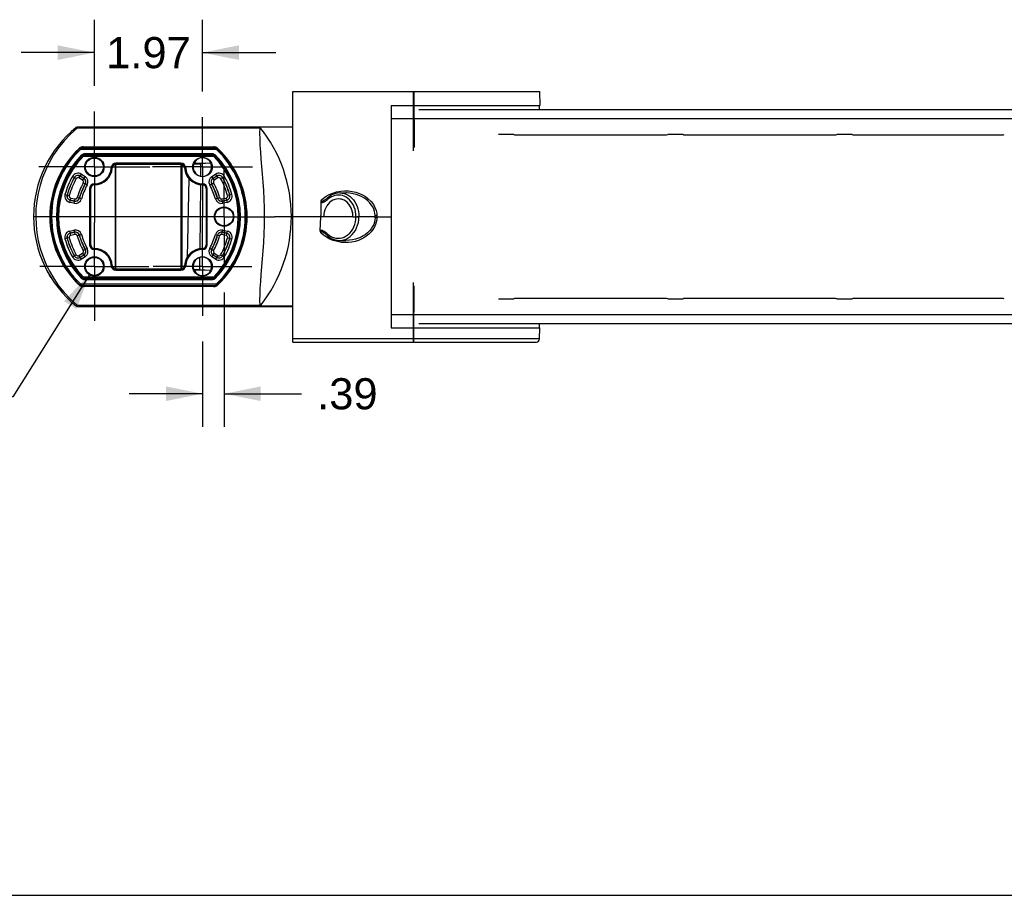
# Model space of a CAD drawing. Header units: inches. Extents: x 0 to 113, y 0 to 73.
# Tile 4 of 19: x 22 to 40, y 0 to 16. Entities that reach past the tile are written whole.
import ezdxf

# ---------------------------------------------------------------- set-up
doc = ezdxf.new("R2010")
doc.units = ezdxf.units.IN
doc.header["$LTSCALE"] = 6.233333
doc.header["$MEASUREMENT"] = 0
doc.linetypes.add('CENTER', pattern=[0.6, 0.375, -0.075, 0.075, -0.075])
doc.layers.get('0').update_dxf_attribs({"linetype": 'CONTINUOUS'})
doc.layers.add('DEFAULT_1', color=7, linetype='CENTER')
doc.styles.get("Standard").update_dxf_attribs({"font": 'arial.ttf'})
doc.styles.add('TEXTSTYLE_1', font='gdt', dxfattribs={"width": 0.8})
doc.dimstyles.new('DIMSTYLE_1', dxfattribs={"dimtxt": 0.566667, "dimasz": 0.666667, "dimexe": 0.09, "dimexo": 0.07, "dimgap": 0.0425, "dimtad": 0, "dimtih": 1, "dimtoh": 1, "dimzin": 4, "dimdsep": 46, "dimtxsty": 'Standard', "dimblk": '_FILLED', "dimblk1": '_FILLED', "dimblk2": '_FILLED', "dimcen": 0.09, "dimadec": 3, "dimazin": 1, "dimtfac": 1, "dimtdec": 3, "dimtofl": 0, "dimtmove": 0, "dimatfit": 3, "dimldrblk": '_FILLED', "dimfxl": 0, "dimtolj": 1, "dimtzin": 4, "dimarcsym": 0})
doc.dimstyles.new('DIMSTYLE_2', dxfattribs={"dimtxt": 0.566667, "dimasz": 0.666667, "dimexe": 0.09, "dimexo": 0.07, "dimgap": 0.09, "dimtad": 0, "dimtih": 1, "dimtoh": 1, "dimdec": 3, "dimzin": 4, "dimdsep": 46, "dimtxsty": 'Standard', "dimblk": '_FILLED', "dimblk1": '_FILLED', "dimblk2": '_FILLED', "dimcen": 0.09, "dimadec": 3, "dimazin": 1, "dimtfac": 1, "dimtdec": 3, "dimtofl": 0, "dimtmove": 0, "dimatfit": 1, "dimldrblk": '_FILLED', "dimfxl": 0, "dimtolj": 1, "dimtzin": 4, "dimarcsym": 0})

# ---------------------------------------------------------------- blocks, each defined once
blk = doc.blocks.new('_FILLED')
at = {"color": 0, "linetype": 'ByBlock'}
blk.add_solid([(0, 0), (-1, 0.2), (-1, -0.2)], dxfattribs=at)
blk = doc.blocks.new('*D5')
at = {"color": 2, "linetype": 'Continuous'}
for p, q in [((22.946, 14.745), (22.946, 15.951)), ((24.915, 14.644), (24.915, 15.951)), ((22.946, 15.351), (21.613, 15.351)), ((24.915, 15.351), (26.248, 15.351))]:
    blk.add_line(p, q, dxfattribs=at)
at = {"color": 2, "linetype": 'Continuous', "xscale": 0.6666666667, "yscale": 0.6666666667, "zscale": 0.6666666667}
blk.add_blockref('_FILLED', (22.946, 15.351), dxfattribs=at)
at = {"color": 2, "linetype": 'Continuous', "xscale": 0.6666666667, "yscale": 0.6666666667, "zscale": 0.6666666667, "rotation": 180}
blk.add_blockref('_FILLED', (24.915, 15.351), dxfattribs=at)
at = {"color": 2, "linetype": 'Continuous', "insert": (23.931, 15.634), "char_height": 0.5667, "width": 1.5399, "attachment_point": 2, "line_spacing_factor": 0.9}
blk.add_mtext('1.97', dxfattribs=at)
blk = doc.blocks.new('*D6')
at = {"color": 2, "linetype": 'Continuous'}
for p, q in [((25.308, 10.98), (25.308, 8.537)), ((24.915, 10.089), (24.915, 8.537)), ((24.915, 9.137), (23.581, 9.137)), ((25.308, 9.137), (26.721, 9.137))]:
    blk.add_line(p, q, dxfattribs=at)
at = {"color": 2, "linetype": 'Continuous', "xscale": 0.6666666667, "yscale": 0.6666666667, "zscale": 0.6666666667}
blk.add_blockref('_FILLED', (24.915, 9.137), dxfattribs=at)
at = {"color": 2, "linetype": 'Continuous', "xscale": 0.6666666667, "yscale": 0.6666666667, "zscale": 0.6666666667, "rotation": 180}
blk.add_blockref('_FILLED', (25.308, 9.137), dxfattribs=at)
at = {"color": 2, "linetype": 'Continuous', "insert": (27.004, 9.42), "char_height": 0.5667, "width": 1.09963, "attachment_point": 1, "line_spacing_factor": 0.9}
blk.add_mtext('.39', dxfattribs=at)
blk = doc.blocks.new('*D7')
at = {"color": 2, "linetype": 'Continuous'}
for p, q in [((22.86, 11.318), (21.462, 9.079)), ((21.462, 9.079), (20.912, 9.079))]:
    blk.add_line(p, q, dxfattribs=at)
at = {"color": 2, "linetype": 'Continuous', "xscale": 0.6666666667, "yscale": 0.6666666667, "zscale": 0.6666666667, "rotation": 58.0262879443}
blk.add_blockref('_FILLED', (22.86, 11.318), dxfattribs=at)
at = {"color": 2, "linetype": 'Continuous', "insert": (20.628, 9.362), "char_height": 0.56667, "width": 2.29546, "attachment_point": 3, "line_spacing_factor": 0.9, "style": 'TEXTSTYLE_1'}
blk.add_mtext('{\\fgdt;n}\\fArial;.326\\P(x5)', dxfattribs=at)

msp = doc.modelspace()

# ---------------------------------------------------------------- linework, layer by layer
at = {"color": 7, "linetype": 'Continuous'}
for p, q in [((26.5619, 10.0789), (26.5619, 14.6458)), ((26.5619, 14.6458), (31.0531, 14.6458)), ((28.7498, 14.6458), (28.7501, 13.5595)), ((28.767, 14.6458), (28.7676, 13.623)), ((31.0531, 14.6458), (31.0598, 14.39)), ((28.3532, 14.3899), (28.3532, 10.3348)), ((28.3532, 14.3899), (31.0531, 14.3899)), ((31.0598, 14.39), (31.0531, 14.3899)), ((31.0531, 14.3092), (31.0531, 14.3899)), ((51.0246, 14.3092), (28.8582, 14.3092)), ((22.6371, 13.9785), (22.6371, 13.9962)), ((26.5619, 13.9959), (22.6371, 13.9962)), ((28.3532, 14.1517), (50.9511, 14.1517)), ((22.6371, 13.9785), (25.9581, 13.9785)), ((30.5876, 13.8584), (30.3067, 13.8584)), ((30.6084, 13.8528), (33.3506, 13.8528)), ((33.6687, 13.8584), (33.3878, 13.8584)), ((33.6895, 13.8528), (36.4317, 13.8528)), ((36.7498, 13.8584), (36.4689, 13.8584)), ((36.7706, 13.8528), (39.482, 13.8528)), ((22.747, 13.636), (25.114, 13.636)), ((22.6657, 13.6035), (22.6737, 13.6111)), ((22.6778, 13.6013), (22.6909, 13.5876)), ((22.6943, 13.6121), (22.6992, 13.6131)), ((22.6992, 13.6131), (22.7042, 13.6134)), ((25.1567, 13.6134), (22.7043, 13.6134)), ((22.7045, 13.593), (22.7045, 13.6127)), ((22.7045, 13.593), (25.1565, 13.593)), ((22.7143, 13.4881), (22.7425, 13.4601)), ((22.7283, 13.4743), (22.7284, 13.4739)), ((22.7564, 13.486), (22.7512, 13.4857)), ((22.7565, 13.466), (22.7564, 13.5057)), ((25.1046, 13.5057), (22.7564, 13.5057)), ((25.1046, 13.4857), (22.7565, 13.4857)), ((22.7565, 13.466), (25.1045, 13.466)), ((25.1046, 13.5057), (25.1045, 13.466)), ((25.1185, 13.4601), (25.1468, 13.4881)), ((25.1326, 13.4739), (25.1327, 13.4743)), ((25.1565, 13.6127), (25.1565, 13.593)), ((25.1701, 13.5876), (25.1837, 13.6018)), ((25.1774, 13.6179), (25.1753, 13.6188)), ((25.176, 13.6084), (25.1801, 13.6057)), ((25.1801, 13.6057), (25.184, 13.6025)), ((25.1873, 13.6111), (25.1954, 13.6034)), ((23.3272, 13.315), (23.3272, 11.4097)), ((23.3395, 11.3888), (23.3395, 13.3359)), ((24.5216, 13.3359), (23.3395, 13.3359)), ((23.3395, 13.3162), (24.5216, 13.3162)), ((24.5216, 13.3359), (24.5216, 11.3888)), ((24.5338, 13.315), (24.5338, 11.4097)), ((24.5438, 11.4125), (24.5438, 13.3122)), ((24.757, 13.3273), (24.7601, 13.3292)), ((24.757, 13.3273), (24.8812, 13.3273)), ((25.0666, 13.3357), (24.7601, 13.3292)), ((24.8812, 13.3273), (24.8788, 13.0998)), ((25.0675, 13.3352), (24.8812, 13.3273)), ((25.0675, 13.3352), (25.0666, 13.3357)), ((22.616, 13.0558), (22.5453, 13.0952)), ((22.6656, 13.0684), (22.7089, 13.1367)), ((22.7532, 13.0593), (22.6866, 13.1016)), ((22.6879, 13.1035), (22.7545, 13.0612)), ((22.7089, 13.1367), (22.7755, 13.0944)), ((22.7755, 13.0944), (22.7322, 13.0261)), ((23.2715, 13.2516), (23.2519, 13.2526)), ((24.6092, 13.2526), (24.5895, 13.2516)), ((25.0855, 13.0944), (25.1521, 13.1367)), ((25.1288, 13.0261), (25.0855, 13.0944)), ((25.1066, 13.0612), (25.1732, 13.1035)), ((25.1744, 13.1016), (25.1078, 13.0593)), ((25.1521, 13.1367), (25.1954, 13.0684)), ((25.245, 13.0558), (25.3157, 13.0952)), ((22.7322, 13.0261), (22.6656, 13.0684)), ((22.8149, 12.9402), (22.7441, 12.9794)), ((22.9463, 12.9422), (22.9463, 12.9619)), ((24.6653, 13.0589), (24.6352, 11.6233)), ((24.8772, 12.9446), (24.8649, 11.7782)), ((24.9148, 12.9619), (24.9148, 12.9422)), ((25.0461, 12.9402), (25.1169, 12.9794)), ((25.1954, 13.0684), (25.1288, 13.0261)), ((22.4106, 12.7681), (22.4885, 12.7463)), ((22.8585, 12.8742), (22.8585, 11.8505)), ((22.8585, 12.8742), (22.8782, 12.8742)), ((22.8782, 11.8505), (22.8782, 12.8742)), ((24.9828, 12.8742), (24.9828, 11.8505)), ((24.9828, 12.8742), (25.0025, 12.8742)), ((25.0025, 11.8505), (25.0025, 12.8742)), ((25.4505, 12.7681), (25.3726, 12.7463)), ((27.121, 12.7023), (27.1686, 12.7348)), ((27.4137, 12.7954), (27.5234, 12.7954)), ((22.4974, 12.6234), (22.5148, 12.7025)), ((22.5745, 12.6065), (22.4974, 12.6234)), ((22.5829, 12.6449), (22.5059, 12.6618)), ((22.5064, 12.6641), (22.5834, 12.6471)), ((22.5145, 12.7025), (22.5916, 12.6856)), ((22.5918, 12.6855), (22.5745, 12.6065)), ((22.7111, 12.6882), (22.6332, 12.7103)), ((25.1499, 12.6882), (25.2278, 12.7103)), ((25.2865, 12.6065), (25.2692, 12.6855)), ((25.2695, 12.6856), (25.3465, 12.7025)), ((25.2776, 12.6471), (25.3547, 12.6641)), ((25.3551, 12.6618), (25.2781, 12.6449)), ((25.3636, 12.6234), (25.2865, 12.6065)), ((25.3462, 12.7025), (25.3636, 12.6234)), ((27.0688, 12.6315), (27.0705, 12.3849)), ((27.0809, 12.6673), (27.121, 12.7023)), ((27.1432, 12.6713), (27.1523, 12.6775)), ((27.1523, 12.6775), (27.1709, 12.6904)), ((27.1849, 12.7007), (27.1709, 12.6904)), ((27.1961, 12.6779), (27.2053, 12.6855)), ((27.2024, 12.7148), (27.2024, 12.7148)), ((27.2335, 12.7068), (27.2053, 12.6855)), ((27.3936, 12.687), (27.3904, 12.687)), ((27.0713, 12.3623), (27.0705, 12.3849)), ((27.1245, 12.3623), (26.5619, 12.3623)), ((27.0609, 12.1026), (27.0706, 12.3623)), ((27.6563, 12.3623), (27.7238, 12.3623)), ((28.0593, 12.3623), (28.3532, 12.3623)), ((28.0913, 12.3418), (28.079, 12.3422)), ((22.4974, 12.1013), (22.5745, 12.1182)), ((22.5148, 12.0222), (22.4974, 12.1013)), ((22.5059, 12.0629), (22.5829, 12.0798)), ((22.5834, 12.0776), (22.5064, 12.0606)), ((22.5916, 12.0391), (22.5145, 12.0222)), ((22.5745, 12.1182), (22.5918, 12.0392)), ((22.7111, 12.0365), (22.6332, 12.0144)), ((25.1499, 12.0365), (25.2278, 12.0144)), ((25.2692, 12.0392), (25.2865, 12.1182)), ((25.3465, 12.0222), (25.2695, 12.0391)), ((25.3547, 12.0606), (25.2776, 12.0776)), ((25.2781, 12.0798), (25.3551, 12.0629)), ((25.2865, 12.1182), (25.3636, 12.1013)), ((25.3636, 12.1013), (25.3462, 12.0222)), ((27.0613, 12.0943), (27.0609, 12.1026)), ((27.1354, 12.0598), (27.1271, 12.0657)), ((27.1592, 12.0426), (27.1354, 12.0598)), ((27.1968, 12.0446), (27.1877, 12.0524)), ((22.4885, 11.9784), (22.4106, 11.9566)), ((22.8782, 11.8505), (22.8585, 11.8505)), ((25.0025, 11.8505), (24.9828, 11.8505)), ((25.3726, 11.9784), (25.4505, 11.9566)), ((27.2314, 11.9555), (27.171, 11.9884)), ((27.1931, 12.0152), (27.1931, 12.0152)), ((27.4097, 11.9293), (27.5234, 11.9293)), ((22.5453, 11.6295), (22.616, 11.6689)), ((22.6656, 11.6563), (22.7322, 11.6986)), ((22.6866, 11.6231), (22.7532, 11.6654)), ((22.7545, 11.6635), (22.6879, 11.6212)), ((22.7322, 11.6986), (22.7755, 11.6303)), ((22.8149, 11.7845), (22.7441, 11.7453)), ((22.9463, 11.7825), (22.9463, 11.7628)), ((24.9148, 11.7628), (24.9148, 11.7825)), ((25.0461, 11.7845), (25.1169, 11.7453)), ((25.0855, 11.6303), (25.1288, 11.6986)), ((25.1732, 11.6212), (25.1066, 11.6635)), ((25.1078, 11.6654), (25.1744, 11.6231)), ((25.1288, 11.6986), (25.1954, 11.6563)), ((25.245, 11.6689), (25.3157, 11.6295)), ((22.7089, 11.588), (22.6656, 11.6563)), ((22.7755, 11.6303), (22.7089, 11.588)), ((24.8633, 11.6213), (24.861, 11.3982)), ((25.1521, 11.588), (25.0855, 11.6303)), ((25.1954, 11.6563), (25.1521, 11.588)), ((23.2715, 11.4731), (23.2519, 11.4721)), ((24.5216, 11.4085), (23.3395, 11.4085)), ((23.3395, 11.3888), (24.5216, 11.3888)), ((24.6092, 11.4721), (24.5895, 11.4731)), ((24.7602, 11.3955), (24.7556, 11.3982)), ((24.7556, 11.3982), (24.861, 11.3982)), ((24.7602, 11.3955), (25.0666, 11.389)), ((24.861, 11.3982), (25.0675, 11.3895)), ((25.0666, 11.389), (25.0675, 11.3895)), ((22.6737, 11.1136), (22.6656, 11.1213)), ((22.6809, 11.119), (22.677, 11.1222)), ((22.6909, 11.1371), (22.6773, 11.1229)), ((22.6851, 11.1163), (22.6809, 11.119)), ((22.7045, 11.112), (22.7045, 11.1317)), ((25.1565, 11.1317), (22.7045, 11.1317)), ((22.7425, 11.2646), (22.7143, 11.2366)), ((22.7284, 11.2508), (22.7283, 11.2504)), ((22.7564, 11.219), (22.7565, 11.2587)), ((22.7564, 11.219), (25.1046, 11.219)), ((25.1045, 11.2587), (22.7565, 11.2587)), ((25.1046, 11.2387), (22.7565, 11.2387)), ((25.1045, 11.2587), (25.1046, 11.219)), ((25.1046, 11.2387), (25.1098, 11.239)), ((25.1468, 11.2366), (25.1185, 11.2646)), ((25.1288, 11.247), (25.1327, 11.2504)), ((25.1327, 11.2504), (25.1326, 11.2508)), ((25.1565, 11.1317), (25.1565, 11.112)), ((25.1832, 11.1234), (25.1701, 11.1371)), ((25.1953, 11.1212), (25.1873, 11.1136)), ((28.7501, 11.1652), (28.7497, 10.0789)), ((22.6836, 11.1068), (22.6857, 11.1058)), ((22.7043, 11.1113), (25.1567, 11.1113)), ((25.114, 11.0887), (22.747, 11.0887)), ((25.1618, 11.1116), (25.1568, 11.1113)), ((25.1667, 11.1126), (25.1618, 11.1116)), ((28.7671, 10.1364), (28.7676, 11.1017)), ((22.51, 10.8606), (22.6371, 10.7462)), ((30.3067, 10.8663), (30.5876, 10.8663)), ((33.3506, 10.8719), (30.6084, 10.8719)), ((33.3878, 10.8663), (33.6687, 10.8663)), ((36.4317, 10.8719), (33.6895, 10.8719)), ((36.4689, 10.8663), (36.7498, 10.8663)), ((39.482, 10.8719), (36.7706, 10.8719)), ((22.6371, 10.7285), (22.6371, 10.7462)), ((25.9581, 10.7462), (22.6371, 10.7462)), ((22.6371, 10.7285), (26.5619, 10.7285)), ((26.5619, 10.7351), (25.9639, 10.7351)), ((50.9511, 10.573), (28.3532, 10.573)), ((28.8582, 10.4155), (51.0246, 10.4155)), ((31.0531, 10.3348), (31.0531, 10.4155)), ((28.3532, 10.3348), (31.0531, 10.3348)), ((31.0531, 10.3348), (31.0598, 10.3347)), ((31.0546, 10.1364), (31.0598, 10.3347)), ((31.0546, 10.1364), (26.5619, 10.1364)), ((26.5619, 10.0789), (30.9956, 10.0789)), ((0, 0), (113.3333, 0))]:
    msp.add_line(p, q, dxfattribs=at)
at = {"color": 40, "linetype": 'Continuous'}
for p, q in [((24.3931, 12.3623), (21.8379, 12.3623)), ((26.5619, 12.3623), (26.2238, 12.3623)), ((27.6563, 12.3623), (27.1245, 12.3623)), ((28.0593, 12.3623), (27.7238, 12.3623))]:
    msp.add_line(p, q, dxfattribs=at)
at = {"color": 7, "linetype": 'Continuous'}
for points in [[(22.6271, 13.9856), (22.6225, 13.9877), (22.6184, 13.9888), (22.6149, 13.9887), (22.6123, 13.9874)], [(25.9581, 13.9785), (25.9584, 13.9807), (25.9589, 13.9828), (25.9597, 13.9847), (25.9608, 13.9866), (25.9621, 13.9883), (25.9637, 13.9898)], [(22.6371, 13.9785), (22.5098, 13.864), (22.3952, 13.744), (22.2935, 13.6185), (22.2039, 13.4885), (22.1259, 13.355), (22.059, 13.2181), (22.0026, 13.078), (21.9569, 12.9359), (21.9217, 12.7928), (21.8969, 12.6487), (21.8821, 12.5035), (21.8774, 12.358), (21.8826, 12.2135), (21.8978, 12.0694), (21.9232, 11.9253), (21.9587, 11.7825), (22.0041, 11.6423), (22.06, 11.5043), (22.127, 11.3678), (22.2051, 11.2343), (22.2944, 11.105), (22.3956, 10.9801), (22.51, 10.8606)], [(22.6371, 13.9785), (22.632, 13.9825), (22.6271, 13.9856)], [(25.9581, 13.9785), (25.9559, 13.8817), (25.957, 13.777), (25.9618, 13.664), (25.9693, 13.5431), (25.9793, 13.4149)], [(22.6857, 13.6188), (22.6836, 13.6179), (22.6815, 13.6168), (22.6794, 13.6155), (22.6774, 13.6142), (22.6755, 13.6127), (22.6737, 13.6111)], [(22.677, 13.6025), (22.6809, 13.6057), (22.6851, 13.6084)], [(22.6851, 13.6084), (22.6896, 13.6106), (22.6943, 13.6121)], [(22.7045, 13.593), (22.702, 13.5928), (22.6995, 13.5924), (22.6972, 13.5916), (22.6949, 13.5905), (22.6928, 13.5892), (22.6909, 13.5876)], [(22.7143, 13.4881), (22.7202, 13.4933), (22.7266, 13.4976), (22.7335, 13.5011), (22.7409, 13.5037), (22.7485, 13.5052), (22.7564, 13.5057)], [(22.7365, 13.4806), (22.7322, 13.4777), (22.7283, 13.4743)], [(22.7366, 13.4803), (22.7413, 13.4826), (22.7462, 13.4843), (22.7513, 13.4853)], [(22.7565, 13.466), (22.7539, 13.4658), (22.7514, 13.4653), (22.7489, 13.4645), (22.7466, 13.4633), (22.7444, 13.4618), (22.7425, 13.4601)], [(25.1185, 13.4601), (25.1166, 13.4618), (25.1144, 13.4633), (25.1121, 13.4645), (25.1096, 13.4653), (25.1071, 13.4658), (25.1045, 13.466)], [(25.1046, 13.5057), (25.1125, 13.5052), (25.1201, 13.5037), (25.1275, 13.5011), (25.1345, 13.4976), (25.1409, 13.4933), (25.1468, 13.4881)], [(25.1149, 13.4847), (25.1098, 13.4857), (25.1046, 13.486)], [(25.1148, 13.4843), (25.1197, 13.4826), (25.1244, 13.4803), (25.1287, 13.4774), (25.1326, 13.4739)], [(25.1701, 13.5876), (25.1682, 13.5892), (25.1661, 13.5905), (25.1638, 13.5916), (25.1615, 13.5924), (25.159, 13.5928), (25.1565, 13.593)], [(25.1568, 13.6134), (25.1618, 13.6131), (25.1667, 13.6121), (25.1714, 13.6106), (25.176, 13.6084)], [(25.1836, 13.6142), (25.1816, 13.6155), (25.1796, 13.6168), (25.1774, 13.6179)], [(25.1873, 13.6111), (25.1855, 13.6127), (25.1836, 13.6142)], [(25.9793, 13.4149), (26.0027, 13.137), (26.0142, 12.989), (26.0242, 12.8368), (26.0321, 12.6813), (26.0369, 12.5239), (26.0388, 12.3652), (26.037, 12.206), (26.0323, 12.0478), (26.0244, 11.8922), (26.0145, 11.7399), (26.003, 11.5918)], [(22.4872, 12.7368), (22.4881, 12.7288), (22.4907, 12.7215), (22.4949, 12.7149), (22.5004, 12.7094), (22.5069, 12.7053), (22.5145, 12.7025)], [(25.3465, 12.7025), (25.3541, 12.7053), (25.3606, 12.7093), (25.3662, 12.7149), (25.3703, 12.7215), (25.3729, 12.7288), (25.3739, 12.7368)], [(27.1686, 12.7348), (27.2237, 12.7655), (27.2861, 12.7922), (27.3576, 12.8133), (27.4319, 12.8277), (27.5027, 12.8336), (27.5722, 12.832), (27.6414, 12.8237), (27.7084, 12.8087), (27.772, 12.7872), (27.8314, 12.76), (27.8847, 12.7289), (27.9343, 12.6906), (27.9842, 12.6397), (28.0273, 12.5843), (28.0563, 12.5305), (28.0756, 12.4781), (28.0876, 12.4291), (28.0913, 12.3829)], [(27.4137, 12.7954), (27.3765, 12.7931), (27.3396, 12.7863), (27.3033, 12.7749), (27.2681, 12.7591), (27.2344, 12.739), (27.2024, 12.7148)], [(27.3911, 12.7567), (27.3581, 12.7547), (27.3258, 12.7486), (27.2939, 12.7385), (27.263, 12.7245), (27.2335, 12.7068)], [(27.7097, 12.3623), (27.7081, 12.407), (27.7025, 12.4505), (27.6929, 12.493), (27.6795, 12.5338), (27.6624, 12.5724), (27.6419, 12.6083), (27.6182, 12.6412), (27.5916, 12.6705), (27.5625, 12.6961), (27.5311, 12.7175), (27.4979, 12.7344), (27.4632, 12.7467), (27.4277, 12.7541), (27.3911, 12.7567)], [(27.4157, 12.7954), (27.4534, 12.7927), (27.4925, 12.7846)], [(27.4925, 12.7846), (27.5306, 12.7711), (27.5672, 12.7525), (27.6018, 12.729), (27.634, 12.7009), (27.6634, 12.6686), (27.6895, 12.6324), (27.7122, 12.5928), (27.7311, 12.5503), (27.7459, 12.5054), (27.7565, 12.4587), (27.7627, 12.4108), (27.7645, 12.3623)], [(28.0591, 12.3821), (28.0556, 12.4205), (28.0473, 12.4598), (28.034, 12.4994), (28.0153, 12.5393), (27.9899, 12.5798), (27.9593, 12.618), (27.9258, 12.6515), (27.8894, 12.6812), (27.8514, 12.7069), (27.8102, 12.7298), (27.764, 12.7505), (27.7137, 12.768), (27.6595, 12.7816), (27.6008, 12.791), (27.5362, 12.7953), (27.5238, 12.7954)], [(22.5916, 12.6856), (22.5984, 12.6848), (22.6049, 12.6852), (22.6114, 12.6868), (22.6173, 12.6896), (22.6227, 12.6935), (22.6272, 12.6984), (22.6307, 12.7039), (22.6332, 12.7103)], [(25.2278, 12.7103), (25.2303, 12.7039), (25.2338, 12.6984), (25.2384, 12.6935), (25.2437, 12.6896), (25.2497, 12.6868), (25.2561, 12.6852), (25.2627, 12.6848), (25.2695, 12.6856)], [(27.0688, 12.6315), (27.0734, 12.6274), (27.0788, 12.6245), (27.0849, 12.6228), (27.0916, 12.6223), (27.0985, 12.6229), (27.1056, 12.6244), (27.113, 12.6267), (27.1206, 12.6296), (27.1283, 12.6331), (27.1362, 12.6372), (27.1443, 12.6417), (27.1525, 12.6466), (27.1609, 12.652), (27.1695, 12.6578), (27.1782, 12.6641), (27.1871, 12.6707), (27.1961, 12.6779)], [(27.0809, 12.6673), (27.0777, 12.6617), (27.0748, 12.6559), (27.0723, 12.65), (27.0704, 12.644), (27.0692, 12.6378), (27.0688, 12.6315)], [(27.0809, 12.6673), (27.0798, 12.6637), (27.0789, 12.6603), (27.0782, 12.6569), (27.0778, 12.6537), (27.0777, 12.6506), (27.0781, 12.6478), (27.0788, 12.6452), (27.08, 12.643), (27.0817, 12.6417), (27.0837, 12.6409), (27.0861, 12.6405), (27.0886, 12.6406), (27.0913, 12.6411), (27.0941, 12.642), (27.0969, 12.6431), (27.0998, 12.6444), (27.1029, 12.6459), (27.106, 12.6475), (27.1092, 12.6493), (27.1125, 12.6512), (27.1159, 12.6533), (27.1194, 12.6555), (27.1231, 12.6578), (27.1268, 12.6602), (27.1307, 12.6628), (27.1347, 12.6655), (27.1432, 12.6713)], [(27.3904, 12.687), (27.3569, 12.6844), (27.323, 12.6764), (27.2901, 12.663), (27.2589, 12.6445), (27.2299, 12.6212), (27.2036, 12.5935), (27.1804, 12.5615), (27.1607, 12.526), (27.1451, 12.4875), (27.1336, 12.4469), (27.1268, 12.4053), (27.1245, 12.3623)], [(27.2024, 12.7148), (27.1997, 12.7125), (27.1849, 12.7007)], [(27.2053, 12.6855), (27.2023, 12.6916), (27.2002, 12.6975), (27.1991, 12.7028), (27.199, 12.7075), (27.2, 12.7115), (27.2024, 12.7148)], [(27.6563, 12.3623), (27.6539, 12.4052), (27.6472, 12.4466), (27.6359, 12.4869), (27.6205, 12.525), (27.6011, 12.5602), (27.5783, 12.5921), (27.5523, 12.6198), (27.5237, 12.6433), (27.4926, 12.662), (27.4598, 12.6757), (27.4259, 12.684), (27.3904, 12.687)], [(28.0913, 12.3829), (28.079, 12.3825), (28.0733, 12.3823), (28.0679, 12.3822), (28.0631, 12.3821), (28.0591, 12.3821)], [(28.0593, 12.3623), (28.0593, 12.3656), (28.0593, 12.3689), (28.0593, 12.3722), (28.0593, 12.3755), (28.0592, 12.3788), (28.0591, 12.3821)], [(28.0913, 12.3829), (28.0914, 12.3794), (28.0915, 12.376), (28.0916, 12.3726), (28.0916, 12.3692), (28.0916, 12.3658), (28.0915, 12.3623)], [(27.1968, 12.0446), (27.2304, 12.0184), (27.2657, 11.9976), (27.3032, 11.9823), (27.3418, 11.9726), (27.3811, 11.9688), (27.4204, 11.9707), (27.4592, 11.9786), (27.497, 11.9922), (27.5331, 12.0113), (27.567, 12.0356), (27.5983, 12.0648), (27.6264, 12.0984), (27.651, 12.136), (27.6716, 12.1769), (27.688, 12.2207), (27.7, 12.2667), (27.7072, 12.3138), (27.7097, 12.3623)], [(28.0913, 12.3418), (28.0882, 12.3028), (28.0798, 12.2619), (28.0665, 12.2189), (28.0469, 12.1747), (28.0196, 12.1292), (27.9856, 12.0848), (27.9441, 12.0432), (27.8988, 12.0062), (27.8546, 11.9771), (27.8075, 11.9528), (27.7547, 11.931), (27.698, 11.9132), (27.6377, 11.9004), (27.575, 11.8929), (27.5121, 11.8907), (27.4461, 11.8952), (27.3719, 11.9082), (27.2979, 11.9283), (27.2314, 11.9555)], [(27.4889, 11.9402), (27.5305, 11.9551), (27.5703, 11.9762), (27.6077, 12.003), (27.6421, 12.0352), (27.6731, 12.0722), (27.7002, 12.1136), (27.7228, 12.1588), (27.7409, 12.2069), (27.7539, 12.2574), (27.7618, 12.3095), (27.7645, 12.3623)], [(28.0591, 12.3426), (28.0554, 12.3033), (28.0468, 12.2632), (28.033, 12.2226), (28.0134, 12.1818), (27.9867, 12.1405), (27.9549, 12.1019), (27.9205, 12.0685), (27.8834, 12.0391), (27.8444, 12.0135), (27.8022, 11.9909), (27.7551, 11.9708), (27.704, 11.9539), (27.6492, 11.941), (27.59, 11.9325), (27.524, 11.9293)], [(27.7238, 12.3623), (27.7391, 12.3622), (27.7465, 12.3621), (27.7533, 12.3621), (27.7595, 12.3622), (27.7645, 12.3623)], [(28.0591, 12.3426), (28.0592, 12.3459), (28.0593, 12.3492), (28.0593, 12.3525), (28.0593, 12.3558), (28.0593, 12.3591), (28.0593, 12.3623)], [(28.079, 12.3422), (28.0733, 12.3424), (28.0679, 12.3425), (28.0631, 12.3426), (28.0591, 12.3426)], [(28.0915, 12.3623), (28.0916, 12.3589), (28.0916, 12.3555), (28.0916, 12.3521), (28.0915, 12.3487), (28.0914, 12.3453), (28.0913, 12.3418)], [(22.5145, 12.0222), (22.5069, 12.0194), (22.5004, 12.0153), (22.4949, 12.0098), (22.4907, 12.0032), (22.4881, 11.9959), (22.4872, 11.9879)], [(22.6332, 12.0144), (22.6307, 12.0208), (22.6272, 12.0263), (22.6227, 12.0312), (22.6173, 12.0351), (22.6114, 12.0379), (22.6049, 12.0395), (22.5984, 12.0399), (22.5916, 12.0391)], [(25.2695, 12.0391), (25.2627, 12.0399), (25.2561, 12.0395), (25.2497, 12.0379), (25.2437, 12.0351), (25.2384, 12.0312), (25.2338, 12.0263), (25.2303, 12.0208), (25.2278, 12.0144)], [(25.3739, 11.9879), (25.3729, 11.9959), (25.3704, 12.0032), (25.3662, 12.0098), (25.3606, 12.0153), (25.3541, 12.0194), (25.3465, 12.0222)], [(27.1877, 12.0524), (27.1789, 12.0598), (27.1701, 12.0667), (27.1615, 12.0731), (27.1531, 12.0791), (27.1448, 12.0847), (27.1367, 12.0899), (27.1288, 12.0946), (27.121, 12.0988), (27.1134, 12.1025), (27.1059, 12.1056), (27.0986, 12.1081), (27.0914, 12.1099), (27.0845, 12.1107), (27.0779, 12.1104), (27.0717, 12.109), (27.0661, 12.1063), (27.0609, 12.1022)], [(27.0613, 12.0943), (27.0621, 12.0897), (27.0634, 12.0851), (27.065, 12.0805), (27.067, 12.0757), (27.0693, 12.0709), (27.072, 12.0661)], [(27.1271, 12.0657), (27.1231, 12.0685), (27.1193, 12.0711), (27.1156, 12.0736), (27.112, 12.0761), (27.1086, 12.0784), (27.1052, 12.0805), (27.1019, 12.0826), (27.0987, 12.0845), (27.0956, 12.0862), (27.0926, 12.0878), (27.0897, 12.0892), (27.0868, 12.0904), (27.084, 12.0915), (27.0812, 12.0922), (27.0786, 12.0925), (27.0762, 12.0923), (27.074, 12.0917), (27.0722, 12.0905), (27.0708, 12.0884), (27.0699, 12.0858), (27.0694, 12.083), (27.0692, 12.0799), (27.0696, 12.0767), (27.0702, 12.0732), (27.071, 12.0697), (27.072, 12.0661)], [(27.171, 11.9884), (27.118, 12.025), (27.072, 12.0661)], [(27.1592, 12.0426), (27.1638, 12.0392), (27.177, 12.0289)], [(27.177, 12.0289), (27.191, 12.0171), (27.1931, 12.0152)], [(27.1931, 12.0152), (27.1911, 12.018), (27.19, 12.0218), (27.1899, 12.0265), (27.1911, 12.0321), (27.1934, 12.0382), (27.1968, 12.0446)], [(27.1931, 12.0152), (27.2255, 11.9894), (27.2599, 11.968), (27.296, 11.9512), (27.3332, 11.939), (27.3713, 11.9317), (27.4097, 11.9293)], [(27.4097, 11.9293), (27.4461, 11.9316), (27.4889, 11.9402)], [(26.003, 11.5918), (25.9796, 11.3123), (25.9694, 11.1827), (25.9618, 11.0611), (25.957, 10.9478), (25.9558, 10.8429), (25.9581, 10.7462)], [(22.6909, 11.1371), (22.6928, 11.1355), (22.6949, 11.1342), (22.6972, 11.1331), (22.6995, 11.1323), (22.702, 11.1319), (22.7045, 11.1317)], [(22.7564, 11.219), (22.7485, 11.2195), (22.7409, 11.221), (22.7335, 11.2236), (22.7266, 11.2271), (22.7202, 11.2314), (22.7143, 11.2366)], [(22.7283, 11.2504), (22.7322, 11.247), (22.7365, 11.2441)], [(22.7462, 11.2404), (22.7413, 11.2421), (22.7366, 11.2444)], [(22.7425, 11.2646), (22.7444, 11.2629), (22.7466, 11.2614), (22.7489, 11.2602), (22.7514, 11.2594), (22.7539, 11.2589), (22.7565, 11.2587)], [(22.7461, 11.24), (22.7512, 11.239), (22.7564, 11.2387)], [(25.1045, 11.2587), (25.1071, 11.2589), (25.1096, 11.2594), (25.1121, 11.2602), (25.1144, 11.2614), (25.1166, 11.2629), (25.1185, 11.2646)], [(25.1468, 11.2366), (25.1409, 11.2314), (25.1345, 11.2271), (25.1275, 11.2236), (25.1201, 11.221), (25.1125, 11.2195), (25.1046, 11.219)], [(25.1287, 11.2473), (25.1244, 11.2444), (25.1197, 11.2421), (25.1148, 11.2404), (25.1097, 11.2394)], [(25.1565, 11.1317), (25.159, 11.1319), (25.1615, 11.1323), (25.1638, 11.1331), (25.1661, 11.1342), (25.1682, 11.1355), (25.1701, 11.1371)], [(25.184, 11.1222), (25.1801, 11.119), (25.176, 11.1163)], [(22.6737, 11.1136), (22.6755, 11.112), (22.6774, 11.1105)], [(22.6774, 11.1105), (22.6794, 11.1091), (22.6815, 11.1079), (22.6836, 11.1068)], [(22.7042, 11.1113), (22.6992, 11.1116), (22.6943, 11.1126), (22.6896, 11.1141), (22.6851, 11.1163)], [(25.176, 11.1163), (25.1714, 11.1141), (25.1667, 11.1126)], [(25.1753, 11.1058), (25.1774, 11.1068), (25.1796, 11.1079), (25.1816, 11.1091), (25.1836, 11.1105), (25.1855, 11.112), (25.1873, 11.1136)], [(22.6123, 10.7373), (22.6148, 10.7361), (22.6182, 10.7359), (22.6223, 10.7369), (22.6268, 10.739)], [(22.6268, 10.739), (22.6318, 10.7421), (22.6371, 10.7462)], [(25.9634, 10.7351), (25.962, 10.7365), (25.9608, 10.7381), (25.9597, 10.7399), (25.9589, 10.7419), (25.9584, 10.744), (25.9581, 10.7462)], [(28.7566, 10.0789), (28.7586, 10.08), (28.7605, 10.0831)], [(28.7605, 10.0831), (28.7623, 10.0882), (28.7638, 10.095), (28.7652, 10.1036), (28.7662, 10.1137), (28.7668, 10.1247), (28.7671, 10.1364)]]:
    msp.add_lwpolyline(points, dxfattribs=at)
at = {"color": 40, "linetype": 'Continuous'}
for points in [[(22.1387, 11.2816), (22.1308, 11.2948), (22.123, 11.3081), (22.1153, 11.3214), (22.1076, 11.3348), (22.1001, 11.3483), (22.0927, 11.3618)], [(22.1713, 11.2293), (22.163, 11.2423), (22.1548, 11.2553), (22.1467, 11.2684), (22.1387, 11.2816)]]:
    msp.add_lwpolyline(points, dxfattribs=at)
at = {"color": 7, "linetype": 'Continuous'}
for centre, radius in [((22.9463, 13.2679), 0.1772), ((22.9463, 13.2679), 0.1632), ((24.9148, 13.2679), 0.1772), ((25.3085, 12.3623), 0.1772), ((25.3085, 12.3623), 0.1663), ((22.9463, 11.4568), 0.1772), ((22.9463, 11.4568), 0.1632), ((24.9148, 11.4568), 0.1772)]:
    msp.add_circle(centre, radius, dxfattribs=at)
for centre, radius, start, end in [((22.6371, 13.9568), 0.0394, 90, 129.04914), ((23.9305, 12.3623), 2.6039, 321.33106, 38.84823), ((23.9305, 12.3623), 2.0925, 129.04913, 230.95087), ((22.747, 13.5179), 0.1181, 90, 121.236), ((25.114, 13.5179), 0.1181, 58.76472, 90), ((23.844, 12.3623), 1.7113, 133.51063, 226.48383), ((23.8596, 12.3623), 1.7136, 133.63914, 226.36086), ((23.8596, 12.3623), 1.6933, 133.64864, 226.35136), ((23.8596, 12.3623), 1.606, 135.49643, 224.50357), ((23.8596, 12.3623), 1.5859, 135.49919, 224.50081), ((23.8596, 12.3623), 1.5662, 135.50195, 224.49805), ((22.747, 13.5179), 0.1181, 132.72627, 133.56777), ((24.0014, 12.3623), 1.5662, 315.50195, 44.49805), ((24.0014, 12.3623), 1.5859, 315.49919, 44.50081), ((24.0014, 12.3623), 1.606, 315.49643, 44.50357), ((24.0014, 12.3623), 1.6933, 313.64864, 46.35136), ((24.0014, 12.3623), 1.7136, 313.63914, 46.36086), ((24.017, 12.3624), 1.7113, 313.51062, 46.48384), ((23.3395, 13.2482), 0.0877, 90, 177.13402), ((23.3395, 13.2482), 0.068, 90, 177.13402), ((24.5216, 13.2482), 0.0877, 2.86598, 90), ((24.5216, 13.2482), 0.068, 2.86598, 90), ((24.9148, 13.2679), 0.1663, 24.07147, 158.35875), ((23.8596, 12.3623), 1.5048, 150.85668, 164.35593), ((22.6467, 13.0387), 0.1161, 57.6063, 150.85668), ((22.6467, 13.0387), 0.0768, 57.6063, 150.85668), ((22.6467, 13.0387), 0.0745, 57.6063, 150.85668), ((22.7133, 12.9964), 0.1161, 331.05228, 57.6063), ((22.9463, 13.2679), 0.306, 270, 357.13402), ((22.9463, 13.2679), 0.3257, 270, 357.13402), ((24.9148, 13.2679), 0.3257, 182.86598, 270), ((24.9148, 13.2679), 0.306, 182.86598, 270), ((25.1477, 12.9964), 0.1161, 122.3937, 208.94772), ((25.2143, 13.0387), 0.1161, 29.14332, 122.3937), ((25.2143, 13.0387), 0.0768, 29.14332, 122.3937), ((25.2143, 13.0387), 0.0745, 29.14332, 122.3937), ((24.0014, 12.3623), 1.5048, 15.64407, 29.14332), ((23.8596, 12.3623), 1.4655, 150.85668, 164.35593), ((23.8596, 12.3623), 1.4632, 150.85668, 164.35593), ((23.8596, 12.3623), 1.4239, 150.85668, 164.35593), ((22.6467, 13.0387), 0.0352, 57.6063, 150.85668), ((23.8596, 12.3623), 1.2748, 151.05228, 164.16033), ((23.8596, 12.3623), 1.2355, 151.05228, 164.16033), ((23.8596, 12.3623), 1.2332, 151.05228, 164.16033), ((23.8596, 12.3623), 1.1939, 151.05228, 164.16033), ((22.7133, 12.9964), 0.0352, 331.05228, 57.6063), ((22.7133, 12.9964), 0.0745, 331.05228, 57.6063), ((22.7133, 12.9964), 0.0768, 331.05228, 57.6063), ((22.9463, 12.8742), 0.0877, 90, 180), ((22.9463, 12.8742), 0.068, 90, 180), ((24.9148, 12.8742), 0.0877, 0, 90), ((24.9148, 12.8742), 0.068, 0, 90), ((24.0014, 12.3623), 1.1939, 15.83967, 28.94772), ((25.1477, 12.9964), 0.0768, 122.3937, 208.94772), ((25.1477, 12.9964), 0.0745, 122.3937, 208.94772), ((24.0014, 12.3623), 1.2332, 15.83967, 28.94772), ((24.0014, 12.3623), 1.2355, 15.83967, 28.94772), ((25.1477, 12.9964), 0.0352, 122.3937, 208.94772), ((24.0014, 12.3623), 1.2748, 15.83967, 28.94772), ((25.2143, 13.0387), 0.0352, 29.14332, 122.3937), ((24.0014, 12.3623), 1.4239, 15.64407, 29.14332), ((24.0014, 12.3623), 1.4632, 15.64407, 29.14332), ((24.0014, 12.3623), 1.4655, 15.64407, 29.14332), ((22.5224, 12.7368), 0.1161, 164.35593, 257.6063), ((22.5224, 12.7368), 0.0768, 164.35593, 257.6063), ((22.5224, 12.7368), 0.0745, 164.35593, 257.6063), ((22.5224, 12.7368), 0.0352, 164.35593, 180), ((25.3387, 12.7368), 0.0745, 282.3937, 15.64407), ((25.3387, 12.7368), 0.0768, 282.3937, 15.64407), ((25.3387, 12.7368), 0.1161, 282.3937, 15.64407), ((25.3387, 12.7368), 0.0352, 0, 15.64407), ((22.5994, 12.7199), 0.1161, 257.6063, 344.16033), ((22.5994, 12.7199), 0.0768, 257.6063, 344.16033), ((22.5994, 12.7199), 0.0745, 257.6063, 344.16033), ((25.2616, 12.7199), 0.1161, 195.83967, 282.3937), ((25.2616, 12.7199), 0.0768, 195.83967, 282.3937), ((25.2616, 12.7199), 0.0745, 195.83967, 282.3937), ((22.5224, 11.9879), 0.1161, 102.3937, 195.64407), ((22.5224, 11.9879), 0.0768, 102.3937, 195.64407), ((22.5224, 11.9879), 0.0745, 102.3937, 195.64407), ((22.5994, 12.0048), 0.1161, 15.83967, 102.3937), ((22.5994, 12.0048), 0.0768, 15.83967, 102.3937), ((22.5994, 12.0048), 0.0745, 15.83967, 102.3937), ((23.8596, 12.3623), 1.2355, 195.83967, 208.94772), ((23.8596, 12.3623), 1.2332, 195.83967, 208.94772), ((23.8596, 12.3623), 1.1939, 195.83967, 208.94772), ((24.0014, 12.3623), 1.1939, 331.05228, 344.16033), ((24.0014, 12.3623), 1.2332, 331.05228, 344.16033), ((24.0014, 12.3623), 1.2355, 331.05228, 344.16033), ((25.2616, 12.0048), 0.1161, 77.6063, 164.16033), ((25.2616, 12.0048), 0.0768, 77.6063, 164.16033), ((25.2616, 12.0048), 0.0745, 77.6063, 164.16033), ((25.3387, 11.9879), 0.0745, 344.35593, 77.6063), ((25.3387, 11.9879), 0.0768, 344.35593, 77.6063), ((25.3387, 11.9879), 0.1161, 344.35593, 77.6063), ((23.8596, 12.3623), 1.5048, 195.64407, 209.14332), ((23.8596, 12.3623), 1.4655, 195.64407, 209.14332), ((23.8596, 12.3623), 1.4632, 195.64407, 209.14332), ((22.5224, 11.9879), 0.0352, 180, 195.64407), ((23.8596, 12.3623), 1.4239, 195.64407, 209.14332), ((23.8596, 12.3623), 1.2748, 195.83967, 208.94772), ((22.9463, 11.8505), 0.0877, 180, 270), ((22.9463, 11.8505), 0.068, 180, 270), ((24.9148, 11.8505), 0.0877, 270, 360), ((24.9148, 11.8505), 0.068, 270, 360), ((24.0014, 12.3623), 1.2748, 331.05228, 344.16033), ((24.0014, 12.3623), 1.4239, 330.85668, 344.35593), ((24.0014, 12.3623), 1.4632, 330.85668, 344.35593), ((24.0014, 12.3623), 1.4655, 330.85668, 344.35593), ((24.0014, 12.3623), 1.5048, 330.85668, 344.35593), ((25.3387, 11.9879), 0.0352, 344.35593, 360), ((22.6467, 11.686), 0.0352, 209.14332, 302.3937), ((22.7133, 11.7283), 0.0352, 302.3937, 28.94772), ((22.7133, 11.7283), 0.0745, 302.3937, 28.94772), ((22.7133, 11.7283), 0.0768, 302.3937, 28.94772), ((22.7133, 11.7283), 0.1161, 302.3937, 28.94772), ((22.9463, 11.4568), 0.3257, 2.86598, 90), ((22.9463, 11.4568), 0.306, 2.86598, 90), ((24.9148, 11.4568), 0.3257, 90, 177.13402), ((24.9148, 11.4568), 0.306, 90, 177.13402), ((25.1477, 11.7283), 0.1161, 151.05228, 237.6063), ((25.1477, 11.7283), 0.0768, 151.05228, 237.6063), ((25.1477, 11.7283), 0.0745, 151.05228, 237.6063), ((25.1477, 11.7283), 0.0352, 151.05228, 237.6063), ((25.2143, 11.686), 0.0352, 237.6063, 330.85668), ((22.6467, 11.686), 0.1161, 209.14332, 302.3937), ((22.6467, 11.686), 0.0768, 209.14332, 302.3937), ((22.6467, 11.686), 0.0745, 209.14332, 302.3937), ((25.2143, 11.686), 0.1161, 237.6063, 330.85668), ((25.2143, 11.686), 0.0768, 237.6063, 330.85668), ((25.2143, 11.686), 0.0745, 237.6063, 330.85668), ((23.3395, 11.4765), 0.0877, 182.86598, 270), ((23.3395, 11.4765), 0.068, 182.86598, 270), ((24.5216, 11.4765), 0.068, 270, 357.13402), ((24.5216, 11.4765), 0.0877, 270, 357.13402), ((24.9148, 11.4568), 0.1663, 201.64528, 335.92455), ((25.114, 11.2068), 0.1181, 312.72625, 313.56775), ((22.747, 11.2068), 0.1181, 238.76471, 270), ((25.114, 11.2068), 0.1181, 270, 301.23599), ((22.6371, 10.7679), 0.0394, 230.95086, 270), ((30.9956, 10.1379), 0.0591, 270, 358.5)]:
    msp.add_arc(centre, radius, start, end, dxfattribs=at)
for centre, major_axis, ratio, start_param, end_param in [((30.6452, 13.8781), (0.0588, 0.0175), 0.3107103, -3.0147133, -2.3350395), ((33.3874, 13.8781), (0.0588, 0.0175), 0.3107103, -2.3350395, -1.6553657), ((33.7263, 13.8781), (0.0588, 0.0175), 0.3107103, -3.0147133, -2.3350395), ((36.4685, 13.8781), (0.0588, 0.0175), 0.3107103, -2.3350395, -1.6553657), ((36.8074, 13.8781), (0.0588, 0.0175), 0.3107103, -3.0147133, -2.3350395), ((39.5188, 13.8781), (0.0588, 0.0175), 0.3107103, -2.3350395, -1.6553657), ((24.9193, 13.2678), (0.1728, -0.0036), 0.9996589, 2.8108255, 4.4968763), ((24.9103, 13.2679), (0.1711, 0), 0.9996551, 4.5272109, 6.6880092), ((27.3904, 12.3623), (0.0099, 0.3245), 0.8189016, -1.5458962, 0.0249001), ((24.9193, 11.4567), (0.1738, -0.0037), 0.9996589, 1.9198269, 3.5059456), ((24.9103, 11.4568), (0.1711, 0), 0.9996551, -0.4048904, 1.8490033), ((30.6452, 10.8466), (0.0588, -0.0175), 0.3107103, 2.3350395, 3.0147133), ((33.3874, 10.8466), (0.0588, -0.0175), 0.3107103, 1.6553657, 2.3350395), ((33.7263, 10.8466), (0.0588, -0.0175), 0.3107103, 2.3350395, 3.0147133), ((36.4685, 10.8466), (0.0588, -0.0175), 0.3107103, 1.6553657, 2.3350395), ((36.8074, 10.8466), (0.0588, -0.0175), 0.3107103, 2.3350395, 3.0147133), ((39.5188, 10.8466), (0.0588, -0.0175), 0.3107103, 1.6553657, 2.3350395)]:
    msp.add_ellipse(centre, major_axis=major_axis, ratio=ratio, start_param=start_param, end_param=end_param, dxfattribs=at)
at = {"layer": 'DEFAULT_1', "color": 2, "linetype": 'CENTER'}
for p, q in [((22.9463, 13.2679), (22.9463, 14.2785)), ((24.9148, 13.2679), (24.9148, 14.1777)), ((25.3085, 12.3623), (25.3085, 13.2777)), ((22.9463, 13.2679), (21.9356, 13.2679)), ((22.9463, 13.2679), (22.9463, 12.9619)), ((22.9463, 13.2679), (23.9569, 13.2679)), ((24.9148, 13.2679), (24.0049, 13.2679)), ((24.9148, 13.2679), (24.9148, 12.9619)), ((24.9148, 13.2679), (25.8246, 13.2679)), ((22.9463, 12.9422), (22.9463, 12.2572)), ((24.9148, 12.9422), (24.9148, 12.358)), ((22.9463, 11.7825), (22.9463, 12.2572)), ((25.3085, 12.3623), (24.3931, 12.3623)), ((24.9148, 11.7825), (24.9148, 12.358)), ((25.3085, 12.3623), (25.3085, 11.447)), ((25.3085, 12.3623), (26.2238, 12.3623)), ((22.9463, 11.4568), (22.9463, 11.7628)), ((24.9148, 11.4568), (24.9148, 11.7628)), ((22.9463, 11.4568), (21.9547, 11.4568)), ((22.9463, 11.4568), (22.9463, 10.4653)), ((22.9463, 11.4568), (23.9378, 11.4568)), ((24.9148, 11.4568), (24.0136, 11.4568)), ((24.9148, 11.4568), (24.9148, 10.5556)), ((24.9148, 11.4568), (25.816, 11.4568))]:
    msp.add_line(p, q, dxfattribs=at)

# ---------------------------------------------------------------- dimensions: what is measured, and where the dimension line sits
at = {"color": 2, "linetype": 'Continuous'}
dim = msp.add_linear_dim(base=(24.9148, 15.3511), p1=(22.9463, 14.6752), p2=(24.9148, 14.5744), dimstyle='DIMSTYLE_1', dxfattribs=at)
dim.commit()
dim.dimension.update_dxf_attribs({"geometry": '*D5', "text_midpoint": (23.9551, 15.348), "dimtype": 160})
dim = msp.add_diameter_dim_2p(p1=(22.8598, 11.3184), p2=(23.0327, 11.5953), text='%%c<>\\P(x5)', dimstyle='DIMSTYLE_2', override={"dimpost": '<>'}, dxfattribs=at)
dim.commit()
dim.dimension.update_dxf_attribs({"geometry": '*D7', "text_midpoint": (19.4808, 8.6538), "dimtype": 163})
dim = msp.add_linear_dim(base=(24.9148, 9.1368), p1=(25.3085, 11.0503), p2=(24.9148, 10.159), angle=180, dimstyle='DIMSTYLE_1', dxfattribs=at)
dim.commit()
dim.dimension.update_dxf_attribs({"geometry": '*D6', "text_midpoint": (27.5707, 9.1337), "dimtype": 160})

doc.saveas('drawing.dxf')
